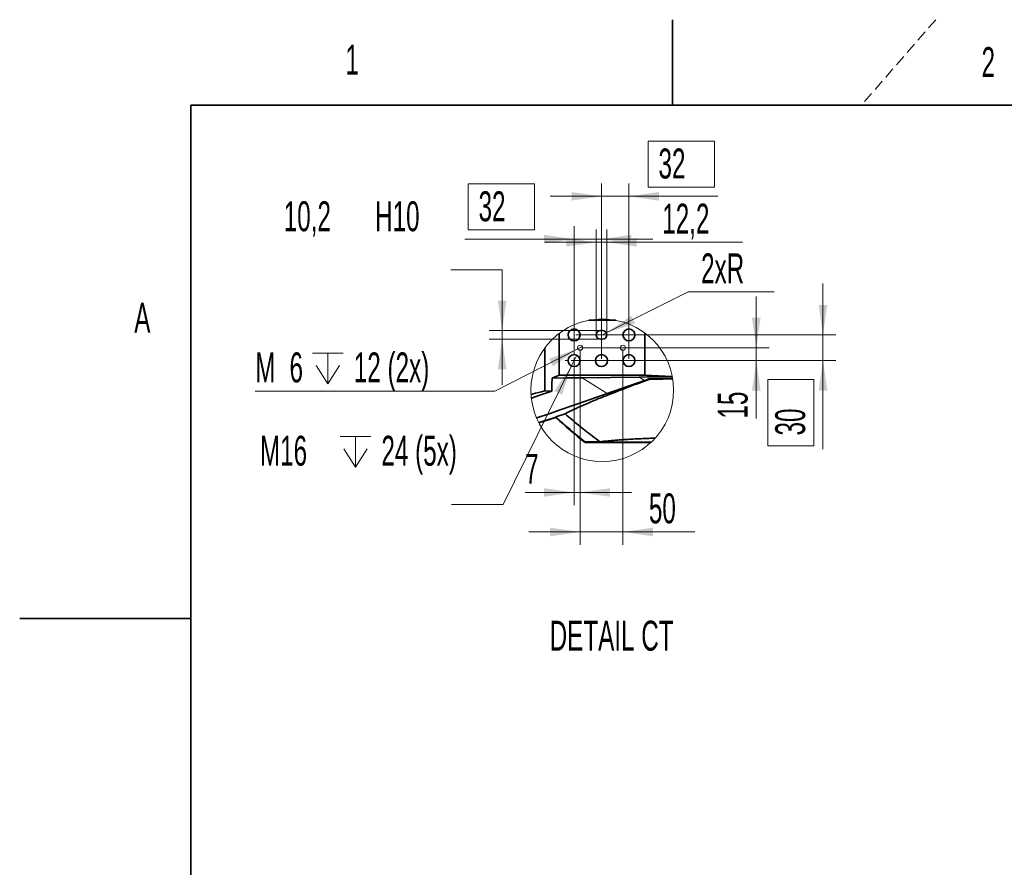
# Model space of a CAD drawing. Header units: millimetres. Extents: x 0 to 11920, y 0 to 8400.
# Tile 35 of 120: x 0 to 2300, y 6419 to 8400. Entities that reach past the tile are written whole.
import ezdxf

# ---------------------------------------------------------------- set-up
doc = ezdxf.new("R2010")
doc.units = ezdxf.units.MM
doc.header["$LTSCALE"] = 20
doc.linetypes.add('HIDDEN', pattern=[1.905, 1.27, -0.635])
doc.styles.add('SLDTEXTSTYLE0', font='TXT', dxfattribs={"width": 0.605})
doc.dimstyles.new('SLDDIMSTYLE11', dxfattribs={"dimtxt": 70, "dimasz": 70, "dimexe": 0, "dimexo": 0.0625, "dimgap": 17.5, "dimtad": 1, "dimdec": 1, "dimlfac": 0.5, "dimrnd": 1e-09, "dimzin": 12, "dimdsep": 46, "dimtxsty": 'SLDTEXTSTYLE0', "dimsah": 1, "dimcen": 0.09, "dimadec": 0, "dimazin": 3, "dimtfac": 1, "dimtmove": 0, "dimatfit": 0, "dimfxl": 1, "dimfrac": 2, "dimtolj": 1, "dimtzin": 12, "dimarcsym": 0})
doc.dimstyles.new('SLDDIMSTYLE12', dxfattribs={"dimtxt": 70, "dimasz": 70, "dimexe": 0, "dimexo": 0.0625, "dimgap": 17.5, "dimtad": 0, "dimtih": 1, "dimtoh": 1, "dimdec": 1, "dimlfac": 0.5, "dimrnd": 1e-09, "dimzin": 12, "dimdsep": 46, "dimtxsty": 'SLDTEXTSTYLE0', "dimsah": 1, "dimcen": 0, "dimadec": 0, "dimazin": 3, "dimtfac": 1, "dimtofl": 0, "dimtmove": 0, "dimatfit": 3, "dimfxl": 1, "dimfrac": 2, "dimtolj": 1, "dimtzin": 12, "dimarcsym": 0})
doc.dimstyles.new('SLDDIMSTYLE14', dxfattribs={"dimtxt": 70, "dimasz": 70, "dimexe": 0, "dimexo": 0.0625, "dimgap": 17.5, "dimtad": 0, "dimtih": 1, "dimtoh": 1, "dimdec": 1, "dimlfac": 0.5, "dimrnd": 1e-09, "dimzin": 12, "dimdsep": 46, "dimtxsty": 'SLDTEXTSTYLE0', "dimblk1": 'NONE', "dimsah": 1, "dimcen": 0, "dimadec": 0, "dimazin": 3, "dimtfac": 1, "dimtmove": 0, "dimatfit": 3, "dimldrblk": 'NONE', "dimfxl": 1, "dimfrac": 2, "dimtolj": 1, "dimtzin": 12, "dimarcsym": 0})
doc.dimstyles.new('SLDDIMSTYLE18', dxfattribs={"dimtxt": 70, "dimasz": 70, "dimexe": 0, "dimexo": 0.0625, "dimgap": -17.5, "dimtad": 1, "dimdec": 1, "dimlfac": 0.5, "dimrnd": 1e-09, "dimzin": 12, "dimdsep": 46, "dimtxsty": 'SLDTEXTSTYLE0', "dimsah": 1, "dimcen": 0.09, "dimadec": 0, "dimazin": 3, "dimtfac": 1, "dimtmove": 0, "dimatfit": 0, "dimfxl": 1, "dimfrac": 2, "dimtolj": 1, "dimarcsym": 0})
doc.dimstyles.new('SLDDIMSTYLE19', dxfattribs={"dimtxt": 70, "dimasz": 70, "dimexe": 0, "dimexo": 0.0625, "dimgap": 17.5, "dimtad": 0, "dimtih": 1, "dimtoh": 1, "dimdec": 1, "dimlfac": 0.5, "dimrnd": 1e-09, "dimzin": 12, "dimdsep": 46, "dimtxsty": 'SLDTEXTSTYLE0', "dimsah": 1, "dimcen": 0.09, "dimadec": 0, "dimazin": 3, "dimtfac": 1, "dimtmove": 0, "dimatfit": 0, "dimfxl": 1, "dimfrac": 2, "dimtolj": 1, "dimtzin": 12, "dimarcsym": 0})

# ---------------------------------------------------------------- blocks, each defined once
blk = doc.blocks.new('_D_89')
at = {"color": 7, "linetype": 'Continuous', "lineweight": 0}
for p, q in [((1309.1, 7629.1), (1309.1, 7172.5)), ((1409.1, 7629.1), (1409.1, 7172.5)), ((1309.1, 7202.5), (1189.1, 7202.5)), ((1309.1, 7202.5), (1409.1, 7202.5)), ((1409.1, 7202.5), (1576.8, 7202.5))]:
    blk.add_line(p, q, dxfattribs=at)
at = {"color": 7, "linetype": 'Continuous', "lineweight": 18}
for points in [[(1309.1, 7202.5), (1239.1, 7212.5), (1239.1, 7192.5)], [(1409.1, 7202.5), (1479.1, 7192.5), (1479.1, 7212.5)]]:
    blk.add_solid(points, dxfattribs=at)
at = {"color": 7, "linetype": 'Continuous', "lineweight": 18, "insert": (1469.8, 7292.7), "char_height": 70, "attachment_point": 1, "style": 'SLDTEXTSTYLE0'}
blk.add_mtext('50', dxfattribs=at)
blk = doc.blocks.new('SW_SYMBOL_HOLE_DEPTH')
at = {"color": 0, "linetype": 'Continuous', "lineweight": 18}
for p, q in [((0, 17500), (16000, 17500)), ((8000, 17500), (8000, 1500)), ((2000, 11100), (8000, 1500)), ((14000, 11100), (8000, 1500))]:
    blk.add_line(p, q, dxfattribs=at)
blk = doc.blocks.new('_D_90')
at = {"color": 7, "linetype": 'Continuous', "lineweight": 0}
for p, q in [((1303.8, 7630.4), (1109.7, 7531.8)), ((1314.5, 7635.8), (1303.8, 7630.4)), ((1109.7, 7531.8), (550.2, 7531.8))]:
    blk.add_line(p, q, dxfattribs=at)
at = {"color": 7, "linetype": 'Continuous', "lineweight": 18}
blk.add_solid([(1303.8, 7630.4), (1236.8, 7607.6), (1245.9, 7589.8)], dxfattribs=at)
at = {"color": 7, "linetype": 'Continuous', "lineweight": 18, "xscale": 0.004511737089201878, "yscale": 0.004511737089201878, "zscale": 0.004511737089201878}
blk.add_blockref('SW_SYMBOL_HOLE_DEPTH', (683.8, 7541.9), dxfattribs=at)
at = {"color": 7, "linetype": 'Continuous', "lineweight": 18, "char_height": 70, "attachment_point": 1, "style": 'SLDTEXTSTYLE0'}
for s, insert in [('M', (550.2, 7622.2)), ('6', (630.3, 7622.2)), ('12 (2x)', (780.5, 7622.2))]:
    blk.add_mtext(s, dxfattribs=dict(at, insert=insert))
blk = doc.blocks.new('_None')
blk = doc.blocks.new('_D_91')
at = {"color": 7, "linetype": 'Continuous', "lineweight": 0}
for p, q in [((1720.7, 7633.1), (1720.7, 7753.1)), ((1313.1, 7633.1), (1750.7, 7633.1)), ((1720.7, 7633.1), (1720.7, 7603.1)), ((1299.1, 7603.1), (1750.7, 7603.1)), ((1720.7, 7603.1), (1720.7, 7467.7))]:
    blk.add_line(p, q, dxfattribs=at)
at = {"color": 7, "linetype": 'Continuous', "lineweight": 18}
for points in [[(1720.7, 7633.1), (1730.7, 7703.1), (1710.7, 7703.1)], [(1720.7, 7603.1), (1710.7, 7533.1), (1730.7, 7533.1)]]:
    blk.add_solid(points, dxfattribs=at)
at = {"color": 7, "linetype": 'Continuous', "lineweight": 18, "insert": (1630.5, 7467.7), "char_height": 70, "attachment_point": 1, "rotation": 90, "style": 'SLDTEXTSTYLE0'}
blk.add_mtext('15', dxfattribs=at)
blk = doc.blocks.new('_D_92')
at = {"color": 7, "linetype": 'Continuous', "lineweight": 0}
for p, q in [((1309.1, 7629.1), (1309.1, 7264.9)), ((1295.1, 7599.1), (1295.1, 7264.9)), ((1295.1, 7294.9), (1180.6, 7294.9)), ((1309.1, 7294.9), (1295.1, 7294.9)), ((1309.1, 7294.9), (1429.1, 7294.9))]:
    blk.add_line(p, q, dxfattribs=at)
at = {"color": 7, "linetype": 'Continuous', "lineweight": 18}
for points in [[(1295.1, 7294.9), (1225.1, 7304.9), (1225.1, 7284.9)], [(1309.1, 7294.9), (1379.1, 7284.9), (1379.1, 7304.9)]]:
    blk.add_solid(points, dxfattribs=at)
at = {"color": 7, "linetype": 'Continuous', "lineweight": 18, "insert": (1180.6, 7385.1), "char_height": 70, "attachment_point": 1, "style": 'SLDTEXTSTYLE0'}
blk.add_mtext('7', dxfattribs=at)
blk = doc.blocks.new('_D_93')
at = {"color": 7, "linetype": 'Continuous', "lineweight": 0}
for p, q in [((1047.9, 7908.6), (1047.9, 8016)), ((1047.9, 8016), (1202.9, 8016)), ((1202.9, 8016), (1202.9, 7908.6)), ((1295.1, 7628.1), (1295.1, 7917.1)), ((1359.1, 7607.1), (1359.1, 7917.1)), ((1202.9, 7908.6), (1047.9, 7908.6)), ((1295.1, 7887.1), (1039.8, 7887.1)), ((1295.1, 7887.1), (1359.1, 7887.1)), ((1359.1, 7887.1), (1479.1, 7887.1))]:
    blk.add_line(p, q, dxfattribs=at)
at = {"color": 7, "linetype": 'Continuous', "lineweight": 18}
for points in [[(1295.1, 7887.1), (1225.1, 7897.1), (1225.1, 7877.1)], [(1359.1, 7887.1), (1429.1, 7877.1), (1429.1, 7897.1)]]:
    blk.add_solid(points, dxfattribs=at)
at = {"color": 7, "linetype": 'Continuous', "lineweight": 18, "insert": (1071.9, 7998.8), "char_height": 70, "attachment_point": 1, "style": 'SLDTEXTSTYLE0'}
blk.add_mtext('32', dxfattribs=at)
blk = doc.blocks.new('_D_94')
at = {"color": 7, "linetype": 'Continuous', "lineweight": 0}
for p, q in [((1468.1, 8008.6), (1468.1, 8116)), ((1468.1, 8116), (1623.2, 8116)), ((1623.2, 8116), (1623.2, 8008.6)), ((1359.1, 7607.1), (1359.1, 8017.1)), ((1423.1, 7607.1), (1423.1, 8017.1)), ((1623.2, 8008.6), (1468.1, 8008.6)), ((1359.1, 7987.1), (1239.1, 7987.1)), ((1359.1, 7987.1), (1423.1, 7987.1)), ((1423.1, 7987.1), (1631.2, 7987.1))]:
    blk.add_line(p, q, dxfattribs=at)
at = {"color": 7, "linetype": 'Continuous', "lineweight": 18}
for points in [[(1359.1, 7987.1), (1289.1, 7997.1), (1289.1, 7977.1)], [(1423.1, 7987.1), (1493.1, 7977.1), (1493.1, 7997.1)]]:
    blk.add_solid(points, dxfattribs=at)
at = {"color": 7, "linetype": 'Continuous', "lineweight": 18, "insert": (1492.2, 8098.8), "char_height": 70, "attachment_point": 1, "style": 'SLDTEXTSTYLE0'}
blk.add_mtext('32', dxfattribs=at)
blk = doc.blocks.new('_D_95')
at = {"color": 7, "linetype": 'Continuous', "lineweight": 0}
for p, q in [((1346.9, 7667.1), (1346.9, 7909.6)), ((1371.3, 7667.1), (1371.3, 7909.6)), ((1346.9, 7879.6), (1226.9, 7879.6)), ((1346.9, 7879.6), (1371.3, 7879.6)), ((1371.3, 7879.6), (1688.1, 7879.6))]:
    blk.add_line(p, q, dxfattribs=at)
at = {"color": 7, "linetype": 'Continuous', "lineweight": 18}
for points in [[(1346.9, 7879.6), (1276.9, 7889.6), (1276.9, 7869.6)], [(1371.3, 7879.6), (1441.3, 7869.6), (1441.3, 7889.6)]]:
    blk.add_solid(points, dxfattribs=at)
at = {"color": 7, "linetype": 'Continuous', "lineweight": 18, "insert": (1501, 7969.9), "char_height": 70, "attachment_point": 1, "style": 'SLDTEXTSTYLE0'}
blk.add_mtext('12,2', dxfattribs=at)
blk = doc.blocks.new('_D_96')
at = {"color": 7, "linetype": 'Continuous', "lineweight": 0}
for p, q in [((1370.3, 7667.7), (1561.7, 7763.5)), ((1561.7, 7763.5), (1762.7, 7763.5)), ((1361.1, 7663.1), (1370.3, 7667.7))]:
    blk.add_line(p, q, dxfattribs=at)
at = {"color": 7, "linetype": 'Continuous', "lineweight": 18}
blk.add_solid([(1370.3, 7667.7), (1437.3, 7690.1), (1428.4, 7707.9)], dxfattribs=at)
at = {"color": 7, "linetype": 'Continuous', "lineweight": 18, "insert": (1591.7, 7853.7), "char_height": 70, "attachment_point": 1, "style": 'SLDTEXTSTYLE0'}
blk.add_mtext('2xR', dxfattribs=at)
blk = doc.blocks.new('_D_97')
at = {"color": 7, "linetype": 'Continuous', "lineweight": 0}
for p, q in [((1876.5, 7663.1), (1876.5, 7783.1)), ((1299.1, 7663.1), (1906.5, 7663.1)), ((1876.5, 7663.1), (1876.5, 7603.1)), ((1320.1, 7603.1), (1906.5, 7603.1)), ((1876.5, 7603.1), (1876.5, 7396)), ((1747.6, 7404), (1747.6, 7559.1)), ((1747.6, 7559.1), (1855, 7559.1)), ((1855, 7559.1), (1855, 7404)), ((1855, 7404), (1747.6, 7404))]:
    blk.add_line(p, q, dxfattribs=at)
at = {"color": 7, "linetype": 'Continuous', "lineweight": 18}
for points in [[(1876.5, 7663.1), (1886.5, 7733.1), (1866.5, 7733.1)], [(1876.5, 7603.1), (1866.5, 7533.1), (1886.5, 7533.1)]]:
    blk.add_solid(points, dxfattribs=at)
at = {"color": 7, "linetype": 'Continuous', "lineweight": 18, "insert": (1764.8, 7428.1), "char_height": 70, "attachment_point": 1, "rotation": 90, "style": 'SLDTEXTSTYLE0'}
blk.add_mtext('30', dxfattribs=at)
blk = doc.blocks.new('_D_98')
at = {"color": 7, "linetype": 'Continuous', "lineweight": 0}
for p, q in [((1007, 7815.3), (1127, 7815.3)), ((1127, 7815.3), (1127, 7673.3)), ((1353.1, 7673.3), (1097, 7673.3)), ((1127, 7652.9), (1127, 7673.3)), ((1353.1, 7652.9), (1097, 7652.9)), ((1127, 7652.9), (1127, 7546.3))]:
    blk.add_line(p, q, dxfattribs=at)
at = {"color": 7, "linetype": 'Continuous', "lineweight": 18}
for points in [[(1127, 7673.3), (1137, 7743.3), (1117, 7743.3)], [(1127, 7652.9), (1117, 7582.9), (1137, 7582.9)]]:
    blk.add_solid(points, dxfattribs=at)
at = {"color": 7, "linetype": 'Continuous', "lineweight": 18, "char_height": 70, "attachment_point": 1, "style": 'SLDTEXTSTYLE0'}
for s, insert in [('10,2', (616.8, 7975.5)), ('H10', (830.2, 7975.5))]:
    blk.add_mtext(s, dxfattribs=dict(at, insert=insert))
blk = doc.blocks.new('_D_99')
at = {"color": 7, "linetype": 'Continuous', "lineweight": 0}
for p, q in [((1301.3, 7615.7), (1288.9, 7590.6)), ((1288.9, 7590.6), (1129, 7267)), ((1129, 7267), (1009, 7267))]:
    blk.add_line(p, q, dxfattribs=at)
at = {"color": 7, "linetype": 'Continuous', "lineweight": 18}
blk.add_solid([(1288.9, 7590.6), (1248.9, 7532.2), (1266.9, 7523.4)], dxfattribs=at)
at = {"color": 7, "linetype": 'Continuous', "lineweight": 18, "xscale": 0.004511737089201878, "yscale": 0.004511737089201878, "zscale": 0.004511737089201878}
blk.add_blockref('SW_SYMBOL_HOLE_DEPTH', (748.3, 7347.1), dxfattribs=at)
at = {"color": 7, "linetype": 'Continuous', "lineweight": 18, "char_height": 70, "attachment_point": 1, "style": 'SLDTEXTSTYLE0'}
for s, insert in [('24 (5x)', (845, 7427.4)), ('M16', (561.2, 7427.4))]:
    blk.add_mtext(s, dxfattribs=dict(at, insert=insert))
blk = doc.blocks.new('SW_CENTERMARKSYMBOL_0')
at = {"color": 0, "linetype": 'Continuous', "lineweight": 18}
for p, q in [((-14, 0), (-21, 0)), ((0, 0), (-7, 0)), ((0, 14), (0, 21)), ((0, 0), (0, 7)), ((0, 0), (0, -7)), ((0, 0), (7, 0)), ((14, 0), (21, 0)), ((0, -14), (0, -21))]:
    blk.add_line(p, q, dxfattribs=at)

msp = doc.modelspace()

# ---------------------------------------------------------------- linework, layer by layer
at = {"color": 7, "linetype": 'Continuous', "lineweight": 35}
for p, q in [((1525, 8400), (1525, 8200)), ((400, 200), (400, 8200)), ((11720, 8200), (400, 8200)), ((1392.495232, 7697.378228), (1329.346972, 7697.378228)), ((1260.257976, 7666.561792), (1260.257976, 7568.76726)), ((1361.132818, 7673.316429), (1357.132869, 7673.316429)), ((1460.134941, 7568.76726), (1460.134941, 7667.647789)), ((1357.132869, 7652.916382), (1361.132818, 7652.916382)), ((1226.726489, 7532.494853), (1226.726489, 7632.567237)), ((1243.991332, 7562.274406), (1260.257976, 7568.76726)), ((1260.257976, 7568.76726), (1460.134941, 7568.76726)), ((1460.134941, 7568.76726), (1524.516302, 7565.556357)), ((1313.636678, 7563.087652), (1446.861821, 7564.732502)), ((1459.64046, 7556.641291), (1372.31155, 7525.9356)), ((1470.131951, 7559.256027), (1469.973939, 7560.262273)), ((1226.726489, 7532.494853), (1242.689746, 7531.524489)), ((1252.388018, 7471.509765), (1274.033027, 7478.477548)), ((1252.829748, 7471.101354), (1212.415235, 7458.091329)), ((1212.835091, 7457.272718), (1252.60319, 7470.074604)), ((1252.60319, 7470.074604), (1252.83386, 7471.116851)), ((1320.875841, 7412.777613), (1320.216554, 7413.301657)), ((1320.216554, 7413.301657), (1355.654197, 7413.301657)), ((1320.559221, 7411.869596), (1320.876258, 7412.777613)), ((1320.559221, 7411.869596), (1474.60826, 7411.869596)), ((1475.573855, 7412.777613), (1320.875841, 7412.777613)), ((0, 7000), (400, 7000))]:
    msp.add_line(p, q, dxfattribs=at)
at = {"color": 7, "linetype": 'HIDDEN', "lineweight": 18}
msp.add_line((2140, 8400), (1966.01626, 8200), dxfattribs=at)
at = {"color": 8, "linetype": 'Continuous', "lineweight": 18}
for p, q in [((1313.636678, 7563.087652), (1372.31155, 7525.9356)), ((1459.64046, 7556.641291), (1446.861821, 7564.732502))]:
    msp.add_line(p, q, dxfattribs=at)
at = {"color": 7, "linetype": 'Continuous', "lineweight": 35, "flags": 128}
for points in [[(1242.689746, 7531.524489), (1243.330615, 7546.980451), (1243.991332, 7562.274406)], [(1313.636678, 7563.087652), (1279.096144, 7562.672804), (1243.991332, 7562.274406)], [(1524.523812, 7565.517734), (1504.894989, 7565.349887), (1485.056656, 7565.159987), (1465.700286, 7564.954112), (1446.861821, 7564.732502)], [(1459.64046, 7556.641291), (1464.775043, 7558.443497), (1469.973939, 7560.262273)], [(1525.323229, 7561.083506), (1522.294181, 7561.046432), (1504.468875, 7560.804317), (1487.020212, 7560.542892), (1469.973939, 7560.262273)], [(1226.726489, 7532.494853), (1218.962388, 7530.29866), (1211.805659, 7528.333257), (1205.26542, 7526.601384), (1199.349897, 7525.105069), (1194.546717, 7523.96066)], [(1195.314544, 7515.015076), (1215.248542, 7521.974156), (1242.689746, 7531.524489)], [(1372.31155, 7525.9356), (1346.130507, 7516.754816), (1319.440561, 7507.444809), (1292.263465, 7498.013208), (1264.621513, 7488.467405), (1236.537116, 7478.815506), (1208.033162, 7469.065259), (1207.408207, 7468.85247)]]:
    msp.add_lwpolyline(points, dxfattribs=at)
at = {"color": 7, "linetype": 'Continuous', "lineweight": 18}
for centre, radius in [((1360.921094, 7533.729089), 166.661269), ((1309.132844, 7633.116426), 6), ((1409.132844, 7633.116426), 6)]:
    msp.add_circle(centre, radius, dxfattribs=at)
at = {"color": 7, "linetype": 'Continuous', "lineweight": 35}
for centre in [(1295.132833, 7663.116405), (1423.132854, 7663.116405), (1295.132833, 7603.116463), (1359.132843, 7603.116463), (1423.132854, 7603.116463)]:
    msp.add_circle(centre, 13.999997, dxfattribs=at)
for centre, radius, start, end in [((1357.132879, 7663.116405), 10.200024, 90.000057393, 269.999942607), ((1361.132807, 7663.116405), 10.200024, 270.000057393, 89.999942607), ((2067.254247, 8352.430622), 1200.011887, 227.230668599, 231.499223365), ((2067.294877, 8352.477885), 1200.982138, 227.28480549, 231.554434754)]:
    msp.add_arc(centre, radius, start, end, dxfattribs=at)
for points, knots in [([(1274.033027, 7478.477548), (1275.922619, 7479.513619), (1279.964587, 7481.729848), (1286.550264, 7485.0606), (1294.006783, 7488.67919), (1303.650167, 7493.168935), (1315.727959, 7498.568533), (1330.477829, 7504.917744), (1346.961335, 7511.793325), (1365.149928, 7519.174769), (1385.004901, 7527.043228), (1403.795882, 7534.33607), (1421.2024, 7540.988194), (1436.968768, 7546.942228), (1453.340577, 7553.060968), (1464.475525, 7557.169129), (1470.131951, 7559.256027)], [0, 0, 0, 0, 0.0304617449, 0.0651597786, 0.1043102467, 0.1476235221, 0.2155251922, 0.2913228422, 0.3746226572, 0.4679939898, 0.5688040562, 0.6765311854, 0.7529296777, 0.8322225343, 0.9147709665, 1, 1, 1, 1]), ([(1470.131951, 7559.256027), (1476.156615, 7559.409914), (1488.323755, 7559.720696), (1506.752784, 7560.135661), (1519.157425, 7560.379671), (1525.418775, 7560.502837)], [0, 0, 0, 0, 0.3269359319, 0.6602650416, 1, 1, 1, 1]), ([(1274.033027, 7478.477548), (1284.313463, 7469.622369), (1304.8888, 7451.899551), (1332.301145, 7430.389059), (1349.460029, 7417.833923), (1355.654197, 7413.301657)], [0, 0, 0, 0, 0.38954152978, 0.77963120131, 1, 1, 1, 1]), ([(1355.654197, 7413.301657), (1357.165125, 7413.497123), (1361.713537, 7414.085544), (1369.691192, 7414.965733), (1379.944163, 7415.957603), (1391.433065, 7416.926246), (1404.142333, 7417.86835), (1418.049051, 7418.777934), (1433.652268, 7419.682101), (1450.970241, 7420.56052), (1468.26189, 7421.338323), (1479.578399, 7421.764562), (1484.534758, 7421.951244)], [0, 0, 0, 0, 0.03537321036, 0.10648551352, 0.18633787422, 0.27453750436, 0.37417858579, 0.48223147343, 0.59811472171, 0.737063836, 0.88484027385, 1, 1, 1, 1])]:
    msp.add_open_spline(points, degree=3, knots=knots, dxfattribs=at)

# ---------------------------------------------------------------- block references
at = {"color": 7, "linetype": 'Continuous', "lineweight": 0}
msp.add_blockref('SW_CENTERMARKSYMBOL_0', (1295.132833, 7603.116463), dxfattribs=at)

# ---------------------------------------------------------------- texts
at = {"color": 7, "linetype": 'Continuous', "lineweight": 0, "char_height": 70, "style": 'SLDTEXTSTYLE0'}
for s, insert, attachment_point in [('1', (760.971754, 8341.366746), 1), ('2', (2246.877977, 8335.82292), 1), ('A', (267.595358, 7738.175802), 1), ('DETAIL CT', (1382.757229, 6995.10176), 2)]:
    msp.add_mtext(s, dxfattribs=dict(at, insert=insert, attachment_point=attachment_point))

# ---------------------------------------------------------------- dimensions: what is measured, and where the dimension line sits
at = {"color": 7, "linetype": 'Continuous', "lineweight": 18}
for base, p1, p2, angle, dimstyle, picture, middle in [((1423.132844, 7987.083234), (1359.132844, 7603.116426), (1423.132844, 7603.116426), 0, 'SLDDIMSTYLE18', '_D_94', (1545.623841, 7987.083234)), ((1876.504235, 7603.116426), (1295.132844, 7663.116426), (1316.132844, 7603.116426), 90, 'SLDDIMSTYLE18', '_D_97', (1876.504235, 7481.556365)), ((1720.724422, 7603.116426), (1309.132844, 7633.116426), (1295.132844, 7603.116426), 90, 'SLDDIMSTYLE11', '_D_91', (1720.724422, 7521.179981))]:
    dim = msp.add_linear_dim(base=base, p1=p1, p2=p2, angle=angle, dimstyle=dimstyle, dxfattribs=at)
    dim.commit()
    dim.dimension.update_dxf_attribs({"geometry": picture, "text_midpoint": middle, "dimtype": 160})
for base, p1, p2, dimstyle, picture, middle in [((1359.132844, 7887.083234), (1295.132844, 7624.116426), (1359.132844, 7603.116426), 'SLDDIMSTYLE18', '_D_93', (1125.400402, 7887.083234)), ((1371.332844, 7879.621865), (1346.932844, 7663.116426), (1371.332844, 7663.116426), 'SLDDIMSTYLE11', '_D_95', (1594.562064, 7879.621865)), ((1295.132844, 7294.863223), (1309.132844, 7633.116426), (1295.132844, 7603.116426), 'SLDDIMSTYLE11', '_D_92', (1207.291778, 7294.863223)), ((1409.132844, 7202.476086), (1309.132844, 7633.116426), (1409.132844, 7633.116426), 'SLDDIMSTYLE11', '_D_89', (1523.30121, 7202.476086))]:
    dim = msp.add_linear_dim(base=base, p1=p1, p2=p2, dimstyle=dimstyle, dxfattribs=at)
    dim.commit()
    dim.dimension.update_dxf_attribs({"geometry": picture, "text_midpoint": middle, "dimtype": 160})
dim = msp.add_linear_dim(base=(1007.01758, 7673.316426), p1=(1357.132844, 7652.916426), p2=(1357.132844, 7673.316426), angle=90, text='<> H10', dimstyle='SLDDIMSTYLE19', dxfattribs=at)
dim.commit()
dim.dimension.update_dxf_attribs({"geometry": '_D_98', "text_midpoint": (1007.01758, 7938.99036), "dimtype": 160})
dim = msp.add_radius_dim(center=(1361.132844, 7663.116426), mpoint=(1370.254601, 7667.680805), text='2xR', dimstyle='SLDDIMSTYLE12', dxfattribs=at)
dim.commit()
dim.dimension.update_dxf_attribs({"geometry": '_D_96', "text_midpoint": (1677.195746, 7817.186641), "dimtype": 164})
for p1, p2, text, picture, middle in [((1314.482205, 7635.833839), (1303.783482, 7630.399013), 'M<>{\\fGDT;x}12 (2x)', '_D_90', (814.955905, 7587.231846)), ((1301.336858, 7615.666733), (1288.928829, 7590.566119), 'M16{\\fGDT;x}24 (5x)', '_D_99', (852.724681, 7390.818045))]:
    dim = msp.add_diameter_dim_2p(p1=p1, p2=p2, text=text, dimstyle='SLDDIMSTYLE14', override={"dimpost": '<>'}, dxfattribs=at)
    dim.commit()
    dim.dimension.update_dxf_attribs({"geometry": picture, "text_midpoint": middle, "dimtype": 163})

doc.saveas('drawing.dxf')
